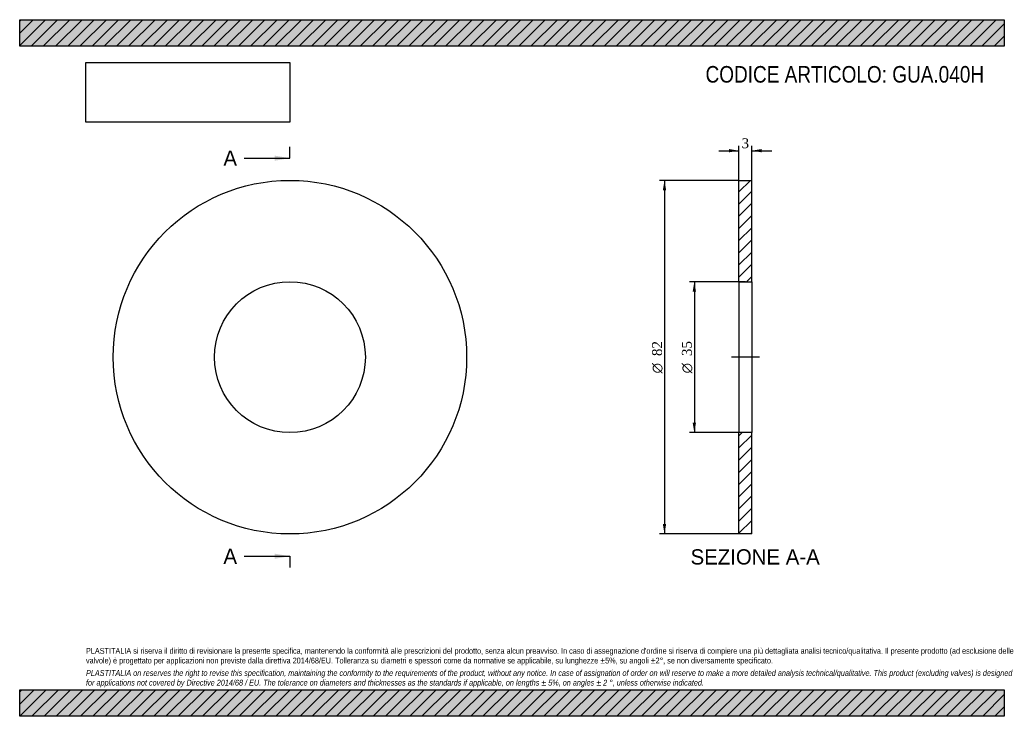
# Model space of a CAD drawing. Header units: millimetres. Extents: x 0 to 228, y 0 to 162.
import ezdxf
from ezdxf.enums import TextEntityAlignment as Align
from ezdxf.lldxf.tags import DXFTag

# ---------------------------------------------------------------- set-up
doc = ezdxf.new("R2010")
doc.units = ezdxf.units.MM
doc.header["$LTSCALE"] = 0.769231
for name, color, linetype in [('Default', 7, 'Continuous'), ('DV2_Default', 7, 'Continuous'), ('GUA.040C', 7, 'Continuous')]:
    doc.layers.add(name, color=color, linetype=linetype)
doc.styles.add('SEACAD_Solid_Edge_ANSI', font='seans.ttf')
doc.styles.add('SEACAD_Solid_Edge_ANSI1_Symbols', font='semeca1.ttf')
doc.styles.add('SEACAD_Times_New_Roman', font='times.ttf')
tags = doc.linetypes.add('CENTER2', pattern=[28.575, 19.05, -3.175, 3.175, -3.175]).pattern_tags.tags
tags[10:11] = [DXFTag(74, 4), DXFTag(75, 0), DXFTag(340, '0'), DXFTag(46, 0.0), DXFTag(50, 0.0), DXFTag(44, 0.0), DXFTag(45, 0.0)]
tags[8:9] = [DXFTag(74, 4), DXFTag(75, 0), DXFTag(340, '0'), DXFTag(46, 0.0), DXFTag(50, 0.0), DXFTag(44, 0.0), DXFTag(45, 0.0)]
tags[6:7] = [DXFTag(74, 4), DXFTag(75, 0), DXFTag(340, '0'), DXFTag(46, 0.0), DXFTag(50, 0.0), DXFTag(44, 0.0), DXFTag(45, 0.0)]
tags[4:5] = [DXFTag(74, 4), DXFTag(75, 0), DXFTag(340, '0'), DXFTag(46, 0.0), DXFTag(50, 0.0), DXFTag(44, 0.0), DXFTag(45, 0.0)]
doc.dimstyles.new('ANSImm', dxfattribs={"dimtxt": 2.307692, "dimasz": 2.307692, "dimexe": 1.153846, "dimexo": 0, "dimgap": 0.576923, "dimtad": 1, "dimdsep": 46, "dimtxsty": 'SEACAD_Times_New_Roman', "dimblk1": '_SE_FILLED', "dimblk2": '_SE_FILLED', "dimsah": 1, "dimcen": 1.153846, "dimazin": 0, "dimtfac": 0.85, "dimtdec": 3, "dimtofl": 0, "dimtmove": 0, "dimatfit": 3, "dimfxl": 1, "dimarcsym": 0})
picture_1 = doc.add_image_def('image1.jpg', size_in_pixel=(4302, 1260))

# ---------------------------------------------------------------- blocks, each defined once
blk = doc.blocks.new('SE')
at = {"layer": 'GUA.040C', "color": 7, "linetype": 'Continuous'}
for radius in [41, 17.5]:
    blk.add_circle((62.7, 83.28), radius, dxfattribs=at)
blk = doc.blocks.new('SE2')
at = {"color": 7, "linetype": 'Continuous', "style": 'SEACAD_Solid_Edge_ANSI'}
blk.add_text('A', height=3.54, dxfattribs=at).set_placement((47.27, 131.2), align=Align.TOP_LEFT)
blk = doc.blocks.new('SE3')
at = {"color": 7, "linetype": 'Continuous', "style": 'SEACAD_Solid_Edge_ANSI'}
blk.add_text('A', height=3.54, dxfattribs=at).set_placement((47.27, 38.89), align=Align.TOP_LEFT)
blk = doc.blocks.new('SEANNOT_GROUP')
at = {"linetype": 'Continuous'}
blk.add_hatch(color=7, dxfattribs=at).paths.add_polyline_path([(59.16, 128.84), (62.7, 129.43), (59.16, 130.02)])
at = {"color": 7, "linetype": 'Continuous'}
blk.add_lwpolyline([(52.08, 129.43), (62.7, 129.43)], dxfattribs=at)
blk = doc.blocks.new('SEANNOT_GROUP1')
at = {"linetype": 'Continuous'}
blk.add_hatch(color=7, dxfattribs=at).paths.add_polyline_path([(59.16, 36.53), (62.7, 37.12), (59.16, 37.71)])
at = {"color": 7, "linetype": 'Continuous'}
blk.add_lwpolyline([(52.08, 37.12), (62.7, 37.12)], dxfattribs=at)
blk = doc.blocks.new('SE1')
at = {"layer": 'Default', "color": 7, "linetype": 'CENTER2'}
for p, q in [((62.7, 129.43), (62.7, 132.08)), ((62.7, 37.12), (62.7, 34.47))]:
    blk.add_line(p, q, dxfattribs=at)
at = {"layer": 'Default', "color": 7, "linetype": 'CENTER2', "const_width": 0.0001}
blk.add_lwpolyline([(62.7, 129.43), (62.7, 37.12)], dxfattribs=at)
at = {"layer": 'Default'}
for name in ['SE2', 'SEANNOT_GROUP', 'SE3', 'SEANNOT_GROUP1']:
    blk.add_blockref(name, (0, 0), dxfattribs=at)
blk = doc.blocks.new('SE4')
at = {"layer": 'GUA.040C', "linetype": 'Continuous'}
h = blk.add_hatch(dxfattribs=at)
h.set_pattern_fill('LINE', scale=0.62992, angle=45, style=0)
h.paths.add_polyline_path([(169.88, 100.78), (169.88, 124.28), (166.88, 124.28), (166.88, 100.78)])
h = blk.add_hatch(dxfattribs=at)
h.set_pattern_fill('LINE', scale=0.62992, angle=45, style=0)
h.paths.add_polyline_path([(169.88, 42.28), (169.88, 65.78), (166.88, 65.78), (166.88, 42.28)])
at = {"layer": 'DV2_Default', "color": 7, "linetype": 'CENTER2'}
blk.add_line((171.63, 83.28), (165.13, 83.28), dxfattribs=at)
at = {"layer": 'GUA.040C', "color": 7, "linetype": 'Continuous'}
for p, q in [((166.88, 100.78), (166.88, 124.28)), ((166.88, 124.28), (169.88, 124.28)), ((169.88, 100.78), (169.88, 124.28)), ((166.88, 100.78), (166.88, 65.78)), ((166.88, 100.78), (169.88, 100.78)), ((169.88, 100.78), (169.88, 65.78)), ((166.88, 42.28), (166.88, 65.78)), ((169.88, 65.78), (166.88, 65.78)), ((169.88, 42.28), (169.88, 65.78)), ((169.88, 42.28), (166.88, 42.28))]:
    blk.add_line(p, q, dxfattribs=at)
blk = doc.blocks.new('DMBLK30')
at = {"layer": 'Default', "linetype": 'Continuous'}
for points in [[(164.57, 131.55), (164.57, 130.78), (166.88, 131.16)], [(172.19, 131.55), (169.88, 131.16), (172.19, 130.78)]]:
    blk.add_hatch(color=7, dxfattribs=at).paths.add_polyline_path(points)
at = {"layer": 'Default', "color": 7, "linetype": 'Continuous'}
for p, q in [((162.26, 131.16), (166.88, 131.16)), ((166.88, 124.28), (166.88, 132.32)), ((169.88, 124.28), (169.88, 132.32)), ((169.88, 131.16), (174.49, 131.16))]:
    blk.add_line(p, q, dxfattribs=at)
at = {"layer": 'Default', "color": 7, "linetype": 'Continuous', "style": 'SEACAD_Times_New_Roman'}
blk.add_text('3', height=2.31, dxfattribs=at).set_placement((167.5, 134.05), align=Align.TOP_LEFT)
blk = doc.blocks.new('_SE_FILLED')
at = {"color": 0}
blk.add_line((0, 0), (-1, 0), dxfattribs=at)
blk.add_solid([(0, 0), (-1, -0.1665), (-1, 0.1665), (0, 0)], dxfattribs=at)
blk = doc.blocks.new('GDimGGroup')
at = {"layer": 'Default', "linetype": 'Continuous'}
for points in [[(156.15, 98.47), (156.92, 98.47), (156.54, 100.78)], [(156.15, 68.08), (156.54, 65.78), (156.92, 68.08)]]:
    blk.add_hatch(color=7, dxfattribs=at).paths.add_polyline_path(points)
at = {"layer": 'Default', "color": 7, "linetype": 'Continuous'}
for p, q in [((168.38, 100.78), (155.38, 100.78)), ((156.54, 100.78), (156.54, 65.78)), ((168.38, 65.78), (155.38, 65.78))]:
    blk.add_line(p, q, dxfattribs=at)
for s, height, style, p in [('35', 2.308, 'SEACAD_Times_New_Roman', (153.65, 83.53)), ('O', 2.31, 'SEACAD_Solid_Edge_ANSI1_Symbols', (153.65, 79.52))]:
    blk.add_text(s, height=height, rotation=90, dxfattribs=dict(at, style=style)).set_placement(p, align=Align.TOP_LEFT)
blk = doc.blocks.new('GDimGGroup1')
at = {"layer": 'Default', "linetype": 'Continuous'}
for points in [[(149.23, 121.97), (150, 121.97), (149.62, 124.28)], [(149.23, 44.58), (149.62, 42.28), (150, 44.58)]]:
    blk.add_hatch(color=7, dxfattribs=at).paths.add_polyline_path(points)
at = {"layer": 'Default', "color": 7, "linetype": 'Continuous'}
for p, q in [((166.88, 124.28), (148.46, 124.28)), ((149.62, 124.28), (149.62, 42.28)), ((166.88, 42.28), (148.46, 42.28))]:
    blk.add_line(p, q, dxfattribs=at)
for s, height, style, p in [('82', 2.308, 'SEACAD_Times_New_Roman', (146.73, 83.53)), ('O', 2.31, 'SEACAD_Solid_Edge_ANSI1_Symbols', (146.73, 79.52))]:
    blk.add_text(s, height=height, rotation=90, dxfattribs=dict(at, style=style)).set_placement(p, align=Align.TOP_LEFT)

msp = doc.modelspace()

# ---------------------------------------------------------------- hatches: boundary and pattern name
at = {"layer": 'Default', "linetype": 'Continuous'}
h = msp.add_hatch(dxfattribs=at)
h.set_pattern_fill('LINE', scale=0.62992, angle=45, style=0)
h.paths.add_polyline_path([(228.462, 155.385), (228.462, 161.538), (0, 161.538), (0, 155.385)])
for points in [[(228.462, 155.385), (228.462, 161.538), (0, 161.538), (0, 155.385)], [(228.462, 0), (228.462, 6.154), (0, 6.154), (0, 0)]]:
    msp.add_hatch(color=7, dxfattribs=at).paths.add_polyline_path(points)
h = msp.add_hatch(dxfattribs=at)
h.set_pattern_fill('LINE', scale=0.62992, angle=45, style=0)
h.paths.add_polyline_path([(228.462, 0), (228.462, 6.154), (0, 6.154), (0, 0)])

# ---------------------------------------------------------------- linework, layer by layer
at = {"layer": 'Default', "color": 7, "linetype": 'Continuous'}
for p, q in [((0, 161.538), (228.462, 161.538)), ((0, 155.385), (0, 161.538)), ((228.462, 161.538), (228.462, 155.385)), ((228.462, 155.385), (0, 155.385)), ((0, 6.154), (228.462, 6.154)), ((0, 0), (0, 6.154)), ((228.462, 6.154), (228.462, 0)), ((228.462, 0), (0, 0))]:
    msp.add_line(p, q, dxfattribs=at)

# ---------------------------------------------------------------- block references
at = {"layer": 'Default'}
for name in ['SE1', 'SE', 'GDimGGroup1', 'SE4', 'GDimGGroup']:
    msp.add_blockref(name, (0, 0), dxfattribs=at)

# ---------------------------------------------------------------- texts
at = {"layer": 'Default', "color": 7, "linetype": 'Continuous', "style": 'SEACAD_Solid_Edge_ANSI'}
msp.add_text('SEZIONE A-A', height=3.53846, dxfattribs=at).set_placement((155.665, 38.737), align=Align.TOP_LEFT)
at = {"layer": 'Default', "attachment_point": 1}
for s, insert, char_height, width in [('{\\fArial Narrow|b0||i0||c0|p34;\\C7;\\H3.846153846;\\W1.;CODICE ARTICOLO: GUA.040H}', (159.139, 150.795), 3.84615, 65.33731), ("{\\fArial Narrow|b0||i0||c0|p34;\\C7;\\H1.346153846;\\W1.;PLASTITALIA si riserva il diritto di revisionare la presente specifica, mantenendo la conformità alle prescrizioni del prodotto, senza alcun preavviso. In caso di assegnazione d'ordine si riserva di compiere una più dettagliata analisi tecnico/qualitativa. Il presente prodotto (ad esclusione delle \\P}{\\fArial Narrow|b0||i0||c0|p34;\\C7;\\H1.346153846;\\W1.;valvole) è progettato per applicazioni non previste dalla direttiva 2014/68/EU. Tolleranza su diametri e spessori come da normative se applicabile, su lunghezze ±5%, su angoli ±2°, se non diversamente specificato.\\P}{\\fArial Narrow|b0||i0||c0|p34;\\C7;\\H0.3846153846;\\W1.;   \\P}{\\fArial Narrow|b0||i1||c0|p34;\\C7;\\H1.346153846;\\W1.;PLASTITALIA on reserves the right to revise this specification, maintaining the conformity to the requirements of the product, without any notice. In case of assignation of order on will reserve to make a more detailed analysis technical/qualitative. This product (excluding valves) is designed \\P}{\\fArial Narrow|b0||i1||c0|p34;\\C7;\\H1.346153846;\\W1.;for applications not covered by Directive 2014/68 / EU. The tolerance on diameters and thicknesses as the standards if applicable, on lengths ± 5%, on angles ± 2 °, unless otherwise indicated.\\P}", (15.385, 15.848), 1.346154, 197.69231)]:
    msp.add_mtext(s, dxfattribs=dict(at, insert=insert, char_height=char_height, width=width))

# ---------------------------------------------------------------- dimensions: what is measured, and where the dimension line sits
at = {"layer": 'Default', "color": 7, "linetype": 'Continuous'}
dim = msp.add_linear_dim(base=(166.879, 131.162), p1=(166.879, 124.275), p2=(169.879, 124.275), angle=0, text='\\A1;<>', dimstyle='ANSImm', dxfattribs=at)
dim.commit()
dim.dimension.update_dxf_attribs({"geometry": 'DMBLK30', "text_midpoint": (168.379, 131.162), "dimtype": 161})

# ---------------------------------------------------------------- pictures from other files: only their frames are drawn
image = msp.add_image(picture_1, insert=(15.385, 137.772), size_in_units=(47.275, 13.846))
image.dxf.flags = 7

doc.saveas('drawing.dxf')
